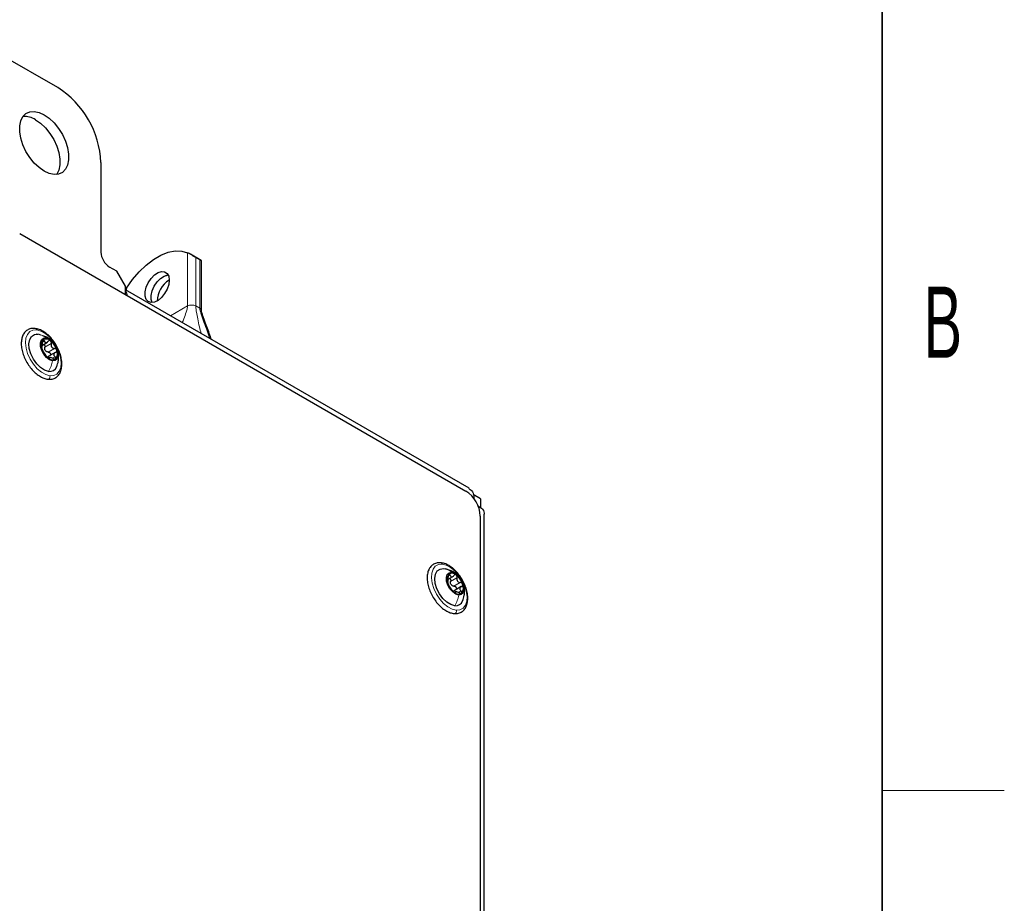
# Model space of a CAD drawing. Header units: millimetres. Extents: x 5 to 418, y 2 to 292.
# Tile 31 of 32: x 366 to 414, y 187 to 230. Entities that reach past the tile are written whole.
import ezdxf

# ---------------------------------------------------------------- set-up
doc = ezdxf.new("R2010")
doc.units = ezdxf.units.MM
doc.layers.add('SLD-0', color=7, linetype='Continuous')
doc.styles.add('SLDTEXTSTYLE0', font='TXT', dxfattribs={"width": 0.605})

msp = doc.modelspace()

# ---------------------------------------------------------------- linework, layer by layer
at = {"color": 7, "linetype": 'Continuous', "lineweight": 25}
for p, q in [((367.4968, 226.7781), (364.7108, 228.3864)), ((369.6181, 223.1039), (369.6181, 218.6946)), ((365.63, 219.6087), (387.5503, 206.9544)), ((374.5421, 218.2832), (374.0137, 218.5882)), ((374.4746, 218.3149), (374.2766, 218.4292)), ((374.5566, 215.819), (374.5566, 218.275)), ((370.3959, 217.7556), (370.0424, 217.9597)), ((370.8202, 217.0208), (370.3959, 217.7556)), ((370.8202, 216.6125), (370.8202, 217.0208)), ((387.7053, 207.0935), (370.8202, 216.8411)), ((370.8825, 216.9273), (370.8379, 216.8308)), ((366.5825, 214.6472), (366.4428, 214.6578)), ((366.6735, 214.6156), (366.5825, 214.6472)), ((366.7445, 214.1291), (366.9985, 214.2758)), ((367.3786, 213.7573), (367.0344, 213.5586)), ((367.1157, 213.5249), (367.0482, 213.486)), ((388.2716, 206.5707), (387.9074, 206.781)), ((388.2716, 206.5707), (388.2716, 206.1445)), ((388.2574, 205.7296), (388.2574, 170.7)), ((388.4554, 170.1899), (388.4554, 205.7944)), ((386.4501, 203.1461), (386.5522, 203.1276)), ((386.6835, 202.6246), (386.9019, 202.7507)), ((387.3206, 202.2589), (386.9764, 202.0602)), ((387.0415, 201.9976), (386.9944, 201.9704))]:
    msp.add_line(p, q, dxfattribs=at)
at = {"color": 7, "linetype": 'Continuous', "lineweight": 18}
for p, q in [((373.8806, 218.6581), (373.8806, 216.0476)), ((374.2766, 216.0476), (374.2766, 218.4292)), ((374.4746, 218.3149), (374.4746, 215.9333)), ((370.8825, 216.8051), (370.8825, 216.9273)), ((373.0376, 215.561), (373.8806, 216.0476)), ((374.2766, 216.0476), (374.4746, 215.9333)), ((374.4746, 215.9333), (374.5292, 215.8888)), ((366.7457, 214.2786), (366.8414, 214.3339)), ((366.8701, 214.0184), (367.1813, 214.198)), ((367.0283, 213.7828), (367.3394, 213.9624)), ((367.0744, 213.4826), (367.0843, 213.4883)), ((367.242, 213.4784), (367.3672, 213.5506)), ((386.6814, 202.7661), (386.7743, 202.8197)), ((386.8013, 202.5164), (387.1124, 202.696)), ((386.963, 202.284), (387.2741, 202.4636)), ((387.0143, 201.9607), (387.0345, 201.9724)), ((387.182, 201.9724), (387.3117, 202.0473))]:
    msp.add_line(p, q, dxfattribs=at)
at = {"color": 7, "linetype": 'Continuous', "lineweight": 25, "flags": 128}
for points in [[(366.5822, 225.561), (366.8321, 225.4471), (367.082, 225.2725), (367.321, 225.0448), (367.5387, 224.7741), (367.7254, 224.4721), (367.8731, 224.1521), (367.9754, 223.8279), (368.0276, 223.5139), (368.0276, 223.2237), (367.9754, 222.97), (367.8731, 222.7639), (367.7254, 222.6144), (367.5387, 222.5281), (367.321, 222.5086), (367.082, 222.5569), (366.8321, 222.6709), (366.5822, 222.8455), (366.3432, 223.0731), (366.1255, 223.3439), (365.9388, 223.6458), (365.7911, 223.9659), (365.6889, 224.29), (365.6366, 224.604), (365.6366, 224.8942), (365.6889, 225.1479), (365.7911, 225.354), (365.9388, 225.5035), (366.1255, 225.5899), (366.3432, 225.6093), (366.5822, 225.561)], [(366.4078, 225.2022), (366.6578, 225.0276), (366.8968, 224.7999), (367.1144, 224.5292), (367.3012, 224.2272), (367.4489, 223.9071), (367.5511, 223.583), (367.6033, 223.269), (367.6033, 222.9788), (367.5511, 222.7251), (367.4489, 222.519), (367.443, 222.5108)], [(370.8825, 216.9273), (371.1734, 217.3474), (371.4956, 217.7283), (371.8406, 218.0604), (372.1997, 218.335), (372.5634, 218.5449), (372.9224, 218.6849), (373.2675, 218.7513), (373.5897, 218.7422), (373.8806, 218.6581)], [(372.9491, 217.5085), (372.9755, 217.3215), (372.9491, 217.1041), (372.8723, 216.8756), (372.7519, 216.6562), (372.5985, 216.4654), (372.4259, 216.3203), (372.2494, 216.2336), (372.0846, 216.2132), (371.9461, 216.2608), (371.8464, 216.3721), (371.7942, 216.5373), (371.7942, 216.7418), (371.8464, 216.9673), (371.9461, 217.1938), (372.0846, 217.4012), (372.2494, 217.571), (372.4259, 217.6882), (372.5985, 217.7424), (372.7519, 217.7287), (372.8723, 217.6483), (372.9491, 217.5085)], [(372.1367, 216.2124), (372.0905, 216.3663), (372.0905, 216.5708), (372.1427, 216.7963), (372.2424, 217.0228), (372.3808, 217.2302), (372.5457, 217.4), (372.7222, 217.5172), (372.8948, 217.5714), (372.9227, 217.5739)], [(372.1377, 216.2124), (372.0919, 216.3655), (372.0919, 216.5699), (372.1441, 216.7954), (372.2438, 217.022), (372.3823, 217.2293), (372.5471, 217.3992), (372.7236, 217.5164), (372.8962, 217.5705), (372.9231, 217.573)], [(370.9315, 216.5482), (370.8863, 216.6799), (370.8202, 216.7931)], [(367.0509, 212.8364), (366.8552, 212.8951), (366.6542, 213.0228), (366.4641, 213.209), (366.3005, 213.4388), (366.1765, 213.6934), (366.1021, 213.9523), (366.0835, 214.1945), (366.122, 214.4003), (366.2147, 214.5532), (366.3539, 214.6406), (366.5285, 214.6556)], [(367.2476, 213.3571), (367.0994, 213.4073), (366.9497, 213.519), (366.8166, 213.6787), (366.716, 213.8673), (366.6601, 214.0619), (366.6557, 214.239), (366.7032, 214.3774), (366.797, 214.4603), (366.9257, 214.4777)], [(366.9257, 214.4777), (367.0739, 214.4276), (367.2236, 214.3159), (367.3567, 214.1561), (367.4573, 213.9676), (367.5132, 213.773), (367.5177, 213.5958), (367.4701, 213.4575), (367.3763, 213.3746), (367.2476, 213.3571)], [(387.01, 201.3232), (386.8158, 201.3746), (386.6146, 201.4958), (386.4227, 201.6767), (386.2557, 201.9029), (386.1272, 202.156), (386.0475, 202.4154), (386.0231, 202.6602), (386.056, 202.8705), (386.1435, 203.0293), (386.2785, 203.1237), (386.4501, 203.1461)], [(387.1995, 201.8446), (387.0523, 201.8894), (386.9021, 201.9964), (386.7669, 202.1529), (386.6631, 202.3399), (386.6032, 202.5349), (386.5944, 202.7143), (386.6379, 202.8566), (386.7282, 202.9445), (386.8546, 202.9675)], [(386.8546, 202.9675), (387.0018, 202.9228), (387.1521, 202.8158), (387.2872, 202.6593), (387.391, 202.4723), (387.4509, 202.2773), (387.4597, 202.0979), (387.4163, 201.9556), (387.3259, 201.8676), (387.1995, 201.8446)]]:
    msp.add_lwpolyline(points, dxfattribs=at)
at = {"color": 7, "linetype": 'Continuous', "lineweight": 18, "flags": 128}
for points in [[(367.1136, 212.6181), (366.9092, 212.6739), (366.6978, 212.7921), (366.4918, 212.9656), (366.3031, 213.1846), (366.1427, 213.4361), (366.0199, 213.7057), (365.9418, 213.9776), (365.913, 214.236), (365.9351, 214.466), (366.0069, 214.6541), (366.1242, 214.7894), (366.2802, 214.8641), (366.4658, 214.8739)], [(366.4658, 214.8739), (366.6702, 214.818), (366.8815, 214.6999), (367.0875, 214.5263), (367.2762, 214.3074), (367.4367, 214.0559), (367.5595, 213.7863), (367.6376, 213.5144), (367.6664, 213.256), (367.6442, 213.026), (367.5724, 212.8379), (367.4551, 212.7025), (367.2992, 212.6278), (367.1136, 212.6181)], [(387.0772, 201.1045), (386.8745, 201.1526), (386.6633, 201.2636), (386.456, 201.4311), (386.2647, 201.6452), (386.1003, 201.8937), (385.9726, 202.1619), (385.889, 202.4343), (385.8541, 202.6952), (385.8703, 202.9293), (385.9363, 203.123), (386.0485, 203.2651), (386.2003, 203.3473), (386.3829, 203.3648)], [(386.3829, 203.3648), (386.5857, 203.3167), (386.7969, 203.2056), (387.0042, 203.0382), (387.1955, 202.824), (387.3598, 202.5756), (387.4875, 202.3074), (387.5712, 202.0349), (387.606, 201.7741), (387.5899, 201.54), (387.5239, 201.3463), (387.4117, 201.2042), (387.2598, 201.122), (387.0772, 201.1045)]]:
    msp.add_lwpolyline(points, dxfattribs=at)
at = {"color": 7, "linetype": 'Continuous', "lineweight": 25}
for centre, radius, start, end in [((365.0453, 222.9133), 4.5768, 2.38673, 57.61313), ((365.8597, 224.3559), 1.0083, 57.06999, 93.5705), ((370.5392, 218.7365), 0.9221, 182.60551, 237.39407), ((373.6436, 216.2501), 1.2627, 121.94107, 178.06483), ((367.099, 214.1226), 0.4132, 141.41318, 203.02656), ((366.9333, 214.1332), 0.293, 44.033, 122.48131), ((366.5824, 213.6242), 0.9073, 15.97706, 51.76031), ((367.591, 214.2107), 0.9073, 195.9777, 231.75911), ((367.1667, 214.0441), 0.3332, 208.16545, 219.57539), ((367.0743, 213.7123), 0.4132, 321.41264, 23.0271), ((367.24, 213.7017), 0.293, 224.03556, 302.48056), ((367.1075, 213.1956), 0.3637, 261.04176, 339.49771), ((386.7222, 205.6597), 1.5368, 2.60573, 57.39412), ((387.0584, 202.6087), 0.4315, 143.96158, 203.74757), ((386.8743, 202.6337), 0.282, 45.16477, 125.75361), ((386.5288, 202.1162), 0.9006, 16.84586, 52.81094), ((387.5254, 202.696), 0.9006, 196.8466, 232.81021), ((387.0954, 202.5454), 0.3307, 209.09279, 220.56098), ((386.9958, 202.2035), 0.4315, 323.9623, 23.74686), ((387.1799, 202.1785), 0.282, 225.16451, 305.75387), ((387.049, 201.6834), 0.3623, 263.82782, 339.3766)]:
    msp.add_arc(centre, radius, start, end, dxfattribs=at)
for points, knots in [([(374.2766, 218.4292), (374.2576, 218.4404), (374.2179, 218.4638), (374.1489, 218.5065), (374.0617, 218.5601), (373.9702, 218.6148), (373.906, 218.6458), (373.8806, 218.6581)], [0, 0, 0, 0, 0.1446682, 0.3017946, 0.5324707, 0.8152585, 1, 1, 1, 1]), ([(374.5417, 218.2824), (374.5491, 218.2781), (374.564, 218.2695), (374.5296, 218.2839), (374.5092, 218.2955), (374.4865, 218.3082), (374.4746, 218.3149)], [0, 0, 0, 0, 0.1561652, 0.3141745, 0.6386766, 1, 1, 1, 1]), ([(375.0485, 214.4002), (375.0416, 214.4204), (374.962, 214.6554), (374.8296, 215.0109), (374.6808, 215.4142), (374.6035, 215.634), (374.5704, 215.7425), (374.5602, 215.7874), (374.557, 215.8073), (374.5566, 215.8157), (374.5565, 215.8196)], [0, 0, 0, 0, 0.0427327, 0.4949835, 0.7568566, 0.9005329, 0.9600175, 0.9830597, 0.9923658, 1, 1, 1, 1]), ([(366.395, 214.9441), (366.3572, 214.9468), (366.2541, 214.9542), (366.0884, 214.9183), (365.9247, 214.8151), (365.805, 214.6615), (365.7304, 214.4686), (365.7008, 214.2424), (365.717, 213.991), (365.778, 213.7259), (365.8803, 213.4596), (366.0188, 213.204), (366.1875, 212.9701), (366.3795, 212.7674), (366.5882, 212.607), (366.8001, 212.4931), (366.9474, 212.4635), (367.0147, 212.45)], [0, 0, 0, 0, 0.0324637, 0.0885125, 0.1418176, 0.1952721, 0.252626, 0.3171752, 0.3893854, 0.467586, 0.5496098, 0.6332524, 0.7162177, 0.7962847, 0.871694, 0.9414472, 1, 1, 1, 1]), ([(367.0147, 212.45), (367.0525, 212.4472), (367.1556, 212.4398), (367.3212, 212.4757), (367.485, 212.5789), (367.6046, 212.7326), (367.6792, 212.9254), (367.7088, 213.1516), (367.6926, 213.403), (367.6316, 213.6682), (367.5294, 213.9344), (367.3909, 214.19), (367.2222, 214.4239), (367.0301, 214.6266), (366.8215, 214.787), (366.6095, 214.9009), (366.4622, 214.9305), (366.395, 214.9441)], [0, 0, 0, 0, 0.03246391, 0.08851307, 0.14181812, 0.19527266, 0.2526265, 0.3171757, 0.38938577, 0.46758643, 0.54961011, 0.6332527, 0.71621792, 0.79628489, 0.87169315, 0.94144718, 1, 1, 1, 1]), ([(366.776, 214.3803), (366.7704, 214.3733), (366.7577, 214.3575), (366.7494, 214.325), (366.7445, 214.2884), (366.7454, 214.2626), (366.7459, 214.2495)], [0, 0, 0, 0, 0.1935987, 0.4383894, 0.7147271, 1, 1, 1, 1]), ([(367.2373, 214.2965), (367.2102, 214.3263), (367.1331, 214.4113), (366.9738, 214.5258), (366.827, 214.5672), (366.7522, 214.5883)], [0, 0, 0, 0, 0.2100826, 0.5978669, 1, 1, 1, 1]), ([(366.8414, 214.3339), (366.8379, 214.3437), (366.8316, 214.3615), (366.8161, 214.382), (366.7938, 214.3916), (366.782, 214.3841), (366.776, 214.3803)], [0, 0, 0, 0, 0.3235197, 0.58562893, 0.79175389, 1, 1, 1, 1]), ([(366.8414, 214.3339), (366.849, 214.313), (366.8597, 214.283), (366.8901, 214.255), (366.9175, 214.2452), (366.9474, 214.2486), (366.9888, 214.2669), (367.0124, 214.2934), (367.0288, 214.3118)], [0, 0, 0, 0, 0.2572095, 0.3685515, 0.4750407, 0.5883685, 0.7148415, 1, 1, 1, 1]), ([(367.144, 214.3368), (367.1343, 214.3424), (367.1155, 214.3533), (367.0818, 214.3519), (367.0515, 214.3374), (367.0365, 214.3205), (367.0288, 214.3118)], [0, 0, 0, 0, 0.2500682, 0.4889767, 0.7351991, 1, 1, 1, 1]), ([(367.1813, 214.198), (367.1839, 214.2107), (367.1893, 214.2363), (367.1844, 214.2752), (367.1706, 214.3113), (367.1526, 214.3285), (367.144, 214.3368)], [0, 0, 0, 0, 0.2556223, 0.513547, 0.7650407, 1, 1, 1, 1]), ([(366.7167, 214.036), (366.7144, 214.0352), (366.7073, 214.0329), (366.7088, 214.0141), (366.7104, 213.9915), (366.7156, 213.9721), (366.7187, 213.9609)], [0, 0, 0, 0, 0.0829929, 0.262054, 0.5751972, 1, 1, 1, 1]), ([(366.7167, 214.036), (366.722, 214.0387), (366.7331, 214.0446), (366.736, 214.0672), (366.7414, 214.0931), (366.7445, 214.1274), (366.7483, 214.1802), (366.7469, 214.2215), (366.7459, 214.2495)], [0, 0, 0, 0, 0.075855, 0.1606184, 0.284044, 0.4422918, 0.6223954, 1, 1, 1, 1]), ([(366.7187, 213.9609), (366.7226, 213.9486), (366.7303, 213.9241), (366.7447, 213.8904), (366.7589, 213.8615), (366.7692, 213.8449), (366.7736, 213.8377)], [0, 0, 0, 0, 0.2863891, 0.5679708, 0.8122622, 1, 1, 1, 1]), ([(366.9318, 213.6021), (366.9189, 213.6205), (366.8984, 213.6497), (366.8692, 213.69), (366.8461, 213.7236), (366.8243, 213.7569), (366.8006, 213.7952), (366.7838, 213.8217), (366.7736, 213.8377)], [0, 0, 0, 0, 0.2371282, 0.3779295, 0.5247735, 0.6683277, 0.7990293, 1, 1, 1, 1]), ([(366.8106, 214.1673), (366.8183, 214.1645), (366.8372, 214.1575), (366.8587, 214.131), (366.8734, 214.0961), (366.8781, 214.0568), (366.8728, 214.0312), (366.8701, 214.0184)], [0, 0, 0, 0, 0.1370561, 0.3391487, 0.5564255, 0.7786347, 1, 1, 1, 1]), ([(366.873, 213.8868), (366.8671, 213.9087), (366.8554, 213.9523), (366.8652, 213.9964), (366.8701, 214.0184)], [0, 0, 0, 0, 0.5006269, 1, 1, 1, 1]), ([(367.0283, 213.7828), (367.0066, 213.7857), (366.9629, 213.7918), (366.9277, 213.8184), (366.9099, 213.8318)], [0, 0, 0, 0, 0.4953381, 1, 1, 1, 1]), ([(367.1813, 214.198), (367.176, 214.1705), (367.168, 214.1292), (367.1796, 214.0741), (367.1977, 214.036), (367.2258, 214.0049), (367.2717, 213.9738), (367.3125, 213.9669), (367.3394, 213.9624)], [0, 0, 0, 0, 0.25088317, 0.37789143, 0.50411768, 0.63001493, 0.75539174, 1, 1, 1, 1]), ([(367.4546, 213.8739), (367.4498, 213.8858), (367.44, 213.9098), (367.4116, 213.9373), (367.3774, 213.9565), (367.352, 213.9604), (367.3394, 213.9624)], [0, 0, 0, 0, 0.2475858, 0.501646, 0.7536272, 1, 1, 1, 1]), ([(367.3964, 213.7641), (367.4068, 213.7689), (367.4274, 213.7785), (367.4498, 213.8051), (367.461, 213.8388), (367.4568, 213.862), (367.4546, 213.8739)], [0, 0, 0, 0, 0.2491167, 0.4915722, 0.7384546, 1, 1, 1, 1]), ([(367.4466, 213.0645), (367.4789, 213.155), (367.5327, 213.3057), (367.5475, 213.5357), (367.5415, 213.6957), (367.5096, 213.7844), (367.5018, 213.8062)], [0, 0, 0, 0, 0.3773395, 0.6283949, 0.9085006, 1, 1, 1, 1]), ([(366.9318, 213.6021), (366.9377, 213.5938), (366.9506, 213.5756), (366.9738, 213.5488), (366.9999, 213.5218), (367.0197, 213.5058), (367.0294, 213.4981)], [0, 0, 0, 0, 0.2128095, 0.4674651, 0.7409111, 1, 1, 1, 1]), ([(367.0009, 213.5148), (367.0105, 213.5304), (367.0248, 213.5536), (367.049, 213.5651), (367.0569, 213.5689)], [0, 0, 0, 0, 0.6734597, 1, 1, 1, 1]), ([(367.0283, 213.7828), (367.0408, 213.7808), (367.0662, 213.7769), (367.1005, 213.7578), (367.128, 213.7302), (367.1455, 213.6959), (367.1491, 213.6596), (367.1407, 213.6283), (367.1273, 213.6146), (367.122, 213.6091)], [0, 0, 0, 0, 0.1536712, 0.3104406, 0.4692127, 0.6236026, 0.7692599, 0.9072082, 1, 1, 1, 1]), ([(367.0294, 213.4981), (367.0378, 213.4924), (367.0517, 213.4831), (367.069, 213.4739), (367.0859, 213.476), (367.0848, 213.4842), (367.0843, 213.4883)], [0, 0, 0, 0, 0.4242782, 0.704394, 0.8505474, 1, 1, 1, 1]), ([(367.2716, 213.4662), (367.2465, 213.4775), (367.21, 213.4941), (367.1615, 213.5078), (367.1308, 213.5139), (367.1083, 213.5152), (367.0851, 213.5118), (367.0846, 213.4971), (367.0843, 213.4883)], [0, 0, 0, 0, 0.387203, 0.5631454, 0.7114685, 0.8216333, 0.8940492, 1, 1, 1, 1]), ([(367.2716, 213.4662), (367.2835, 213.4608), (367.3064, 213.4503), (367.3411, 213.4425), (367.3732, 213.4409), (367.3899, 213.4504), (367.3973, 213.4546)], [0, 0, 0, 0, 0.2947596, 0.57141, 0.8093663, 1, 1, 1, 1]), ([(367.3964, 213.7641), (367.3744, 213.7537), (367.3421, 213.7385), (367.3138, 213.7016), (367.3028, 213.6705), (367.3049, 213.6373), (367.3226, 213.5933), (367.349, 213.568), (367.3672, 213.5506)], [0, 0, 0, 0, 0.2586241, 0.3792139, 0.4941611, 0.6094637, 0.7312535, 1, 1, 1, 1]), ([(367.3973, 213.4546), (367.4019, 213.4607), (367.4115, 213.4738), (367.4066, 213.5012), (367.3917, 213.5274), (367.3758, 213.5425), (367.3672, 213.5506)], [0, 0, 0, 0, 0.1961359, 0.4178501, 0.6873912, 1, 1, 1, 1]), ([(387.6961, 207.0787), (387.745, 207.049), (387.8785, 206.968), (387.9393, 206.758), (387.9409, 206.6173), (387.9414, 206.5726)], [0, 0, 0, 0, 0.2833683, 0.7724668, 1, 1, 1, 1]), ([(388.1269, 206.2492), (388.1925, 206.2082), (388.3334, 206.1203), (388.4634, 205.9381), (388.4427, 205.8217), (388.4379, 205.795)], [0, 0, 0, 0, 0.4023332, 0.8632323, 1, 1, 1, 1]), ([(386.3076, 203.4354), (386.2699, 203.4367), (386.1675, 203.44), (386.0048, 203.3966), (385.8468, 203.2861), (385.7331, 203.1269), (385.6644, 202.9294), (385.6407, 202.6993), (385.6629, 202.4454), (385.7296, 202.1794), (385.8369, 201.9139), (385.9797, 201.6605), (386.1519, 201.4302), (386.3465, 201.2324), (386.5568, 201.0779), (386.7695, 200.9708), (386.9161, 200.9468), (386.9829, 200.9359)], [0, 0, 0, 0, 0.0322421, 0.0877099, 0.1408019, 0.1945142, 0.2526765, 0.318263, 0.391383, 0.4702034, 0.5525668, 0.6362514, 0.7189607, 0.7985031, 0.8732073, 0.9421959, 1, 1, 1, 1]), ([(386.9829, 200.9359), (387.0205, 200.9346), (387.1229, 200.9313), (387.2856, 200.9747), (387.4437, 201.0852), (387.5574, 201.2444), (387.6261, 201.4419), (387.6497, 201.672), (387.6275, 201.9259), (387.5609, 202.1919), (387.4536, 202.4574), (387.3107, 202.7108), (387.1386, 202.9411), (386.944, 203.1389), (386.7337, 203.2934), (386.521, 203.4005), (386.3744, 203.4245), (386.3076, 203.4354)], [0, 0, 0, 0, 0.0322413, 0.0877099, 0.1408028, 0.1945138, 0.2526761, 0.3182643, 0.3913826, 0.4702031, 0.552568, 0.6362512, 0.7189623, 0.7985036, 0.8732088, 0.9421959, 1, 1, 1, 1]), ([(387.1749, 202.7895), (387.1457, 202.8208), (387.0695, 202.9024), (386.8665, 203.0407), (386.673, 203.0942), (386.5464, 203.1292)], [0, 0, 0, 0, 0.17653253, 0.46138663, 1, 1, 1, 1]), ([(386.6588, 202.5124), (386.6636, 202.516), (386.6739, 202.5234), (386.676, 202.5463), (386.6806, 202.573), (386.683, 202.6078), (386.6856, 202.6608), (386.6836, 202.7022), (386.6822, 202.7301)], [0, 0, 0, 0, 0.0765363, 0.163205, 0.287978, 0.44662, 0.6261256, 1, 1, 1, 1]), ([(386.7095, 202.8625), (386.7041, 202.8552), (386.692, 202.8387), (386.6844, 202.8059), (386.6802, 202.769), (386.6815, 202.7432), (386.6822, 202.7301)], [0, 0, 0, 0, 0.1946855, 0.4404951, 0.7165346, 1, 1, 1, 1]), ([(386.7743, 202.8197), (386.7707, 202.8293), (386.7642, 202.8466), (386.7488, 202.8664), (386.7265, 202.8748), (386.7152, 202.8667), (386.7095, 202.8625)], [0, 0, 0, 0, 0.3241785, 0.5841975, 0.7882331, 1, 1, 1, 1]), ([(386.7743, 202.8197), (386.7819, 202.7992), (386.7928, 202.7699), (386.8233, 202.7432), (386.8505, 202.7346), (386.88, 202.7392), (386.9206, 202.759), (386.9435, 202.7862), (386.9594, 202.805)], [0, 0, 0, 0, 0.2549819, 0.3647357, 0.4701213, 0.5834588, 0.7109771, 1, 1, 1, 1]), ([(387.0731, 202.8337), (387.0635, 202.839), (387.0445, 202.8493), (387.0112, 202.8468), (386.9814, 202.8313), (386.9669, 202.814), (386.9594, 202.805)], [0, 0, 0, 0, 0.2480619, 0.4860681, 0.7331659, 1, 1, 1, 1]), ([(387.1124, 202.696), (387.1149, 202.7088), (387.1197, 202.7345), (387.1142, 202.7732), (387.1, 202.8089), (387.0819, 202.8256), (387.0731, 202.8337)], [0, 0, 0, 0, 0.257117, 0.5156911, 0.7666564, 1, 1, 1, 1]), ([(387.1124, 202.696), (387.1076, 202.6683), (387.1004, 202.6268), (387.1129, 202.5719), (387.1316, 202.5342), (387.1602, 202.5036), (387.2065, 202.4735), (387.2472, 202.4675), (387.2741, 202.4636)], [0, 0, 0, 0, 0.2518961, 0.3791135, 0.5053525, 0.631061, 0.7561318, 1, 1, 1, 1]), ([(386.6588, 202.5124), (386.6567, 202.5114), (386.6499, 202.5079), (386.6523, 202.4891), (386.6544, 202.4658), (386.6601, 202.4462), (386.6635, 202.435)], [0, 0, 0, 0, 0.0811373, 0.2646789, 0.5789785, 1, 1, 1, 1]), ([(386.6635, 202.435), (386.6676, 202.4227), (386.6757, 202.3984), (386.6906, 202.3651), (386.7049, 202.3367), (386.7153, 202.3207), (386.7198, 202.3138)], [0, 0, 0, 0, 0.2900245, 0.572747, 0.8157018, 1, 1, 1, 1]), ([(386.8815, 202.0814), (386.8681, 202.0999), (386.8468, 202.1292), (386.8168, 202.1694), (386.7931, 202.2026), (386.7708, 202.2354), (386.7469, 202.2727), (386.73, 202.2983), (386.7198, 202.3138)], [0, 0, 0, 0, 0.2417412, 0.3838854, 0.5312298, 0.6742908, 0.8036481, 1, 1, 1, 1]), ([(386.7462, 202.6608), (386.7516, 202.6589), (386.7681, 202.653), (386.7881, 202.6284), (386.8033, 202.5942), (386.8086, 202.5549), (386.8037, 202.5292), (386.8013, 202.5164)], [0, 0, 0, 0, 0.1003145, 0.3095389, 0.535591, 0.7678383, 1, 1, 1, 1]), ([(386.8064, 202.3846), (386.8002, 202.4064), (386.7878, 202.4499), (386.7968, 202.4942), (386.8013, 202.5164)], [0, 0, 0, 0, 0.5000387, 1, 1, 1, 1]), ([(386.963, 202.284), (386.9414, 202.2865), (386.8977, 202.2915), (386.8621, 202.3174), (386.8442, 202.3304)], [0, 0, 0, 0, 0.4952494, 1, 1, 1, 1]), ([(386.963, 202.284), (386.9755, 202.2823), (387.0008, 202.279), (387.0354, 202.2605), (387.0635, 202.2334), (387.0815, 202.1992), (387.086, 202.1626), (387.0775, 202.1291), (387.0629, 202.1135), (387.0562, 202.1063)], [0, 0, 0, 0, 0.1488691, 0.300979, 0.4555723, 0.6065971, 0.7496094, 0.8850948, 1, 1, 1, 1]), ([(387.3351, 202.2649), (387.3135, 202.2539), (387.2816, 202.2377), (387.2544, 202.1996), (387.2443, 202.1678), (387.2473, 202.1342), (387.266, 202.0899), (387.2931, 202.0646), (387.3117, 202.0473)], [0, 0, 0, 0, 0.2562485, 0.3765222, 0.4918654, 0.6080654, 0.7307294, 1, 1, 1, 1]), ([(387.3907, 202.3772), (387.3856, 202.389), (387.3754, 202.413), (387.3465, 202.44), (387.3121, 202.4586), (387.2867, 202.4619), (387.2741, 202.4636)], [0, 0, 0, 0, 0.24898085, 0.50330787, 0.7546295, 1, 1, 1, 1]), ([(387.3351, 202.2649), (387.3454, 202.2701), (387.3658, 202.2802), (387.3874, 202.3076), (387.3978, 202.3419), (387.3931, 202.3652), (387.3907, 202.3772)], [0, 0, 0, 0, 0.2476639, 0.4898835, 0.7376056, 1, 1, 1, 1]), ([(387.387, 201.5533), (387.4199, 201.6457), (387.4755, 201.8022), (387.488, 202.0417), (387.4794, 202.2056), (387.4457, 202.2931), (387.4387, 202.3112)], [0, 0, 0, 0, 0.3768144, 0.6378563, 0.9253048, 1, 1, 1, 1]), ([(386.8815, 202.0814), (386.8876, 202.0731), (386.9009, 202.0548), (386.9247, 202.0282), (386.9513, 202.0015), (386.9713, 201.986), (386.981, 201.9785)], [0, 0, 0, 0, 0.215828, 0.4715823, 0.7440214, 1, 1, 1, 1]), ([(386.9417, 202.0127), (386.9514, 202.0283), (386.9714, 202.0607), (387.006, 202.0769), (387.024, 202.0853)], [0, 0, 0, 0, 0.47986011, 1, 1, 1, 1]), ([(386.981, 201.9785), (386.9894, 201.9732), (387.0031, 201.9645), (387.0208, 201.9557), (387.037, 201.9598), (387.0354, 201.968), (387.0345, 201.9724)], [0, 0, 0, 0, 0.4202475, 0.6941942, 0.8388108, 1, 1, 1, 1]), ([(387.2196, 201.9577), (387.1944, 201.9686), (387.1578, 201.9844), (387.1093, 201.9969), (387.0788, 202.0019), (387.0564, 202.0024), (387.0334, 201.9969), (387.0341, 201.9817), (387.0345, 201.9724)], [0, 0, 0, 0, 0.3863695, 0.5609911, 0.7075125, 0.8158373, 0.8874111, 1, 1, 1, 1]), ([(387.2196, 201.9577), (387.2316, 201.9525), (387.2546, 201.9424), (387.2892, 201.9355), (387.3213, 201.9349), (387.3375, 201.9451), (387.3447, 201.9496)], [0, 0, 0, 0, 0.2954837, 0.5717116, 0.8088229, 1, 1, 1, 1]), ([(387.3447, 201.9496), (387.349, 201.9561), (387.3581, 201.9699), (387.3524, 201.9976), (387.3369, 202.0241), (387.3205, 202.0392), (387.3117, 202.0473)], [0, 0, 0, 0, 0.1962028, 0.4195857, 0.6894094, 1, 1, 1, 1])]:
    msp.add_open_spline(points, degree=3, knots=knots, dxfattribs=at)
at = {"color": 7, "linetype": 'Continuous', "lineweight": 18}
for points, knots in [([(373.6159, 215.2272), (373.6418, 215.2923), (373.7094, 215.462), (373.7949, 215.7015), (373.8542, 215.8963), (373.8772, 215.9995), (373.8796, 216.0334), (373.8806, 216.0476)], [0, 0, 0, 0, 0.243462, 0.6338587, 0.8823756, 0.9504147, 1, 1, 1, 1]), ([(373.8806, 216.0476), (373.9104, 216.061), (373.9733, 216.0891), (374.0786, 216.0981), (374.1839, 216.0891), (374.2468, 216.061), (374.2766, 216.0476)], [0, 0, 0, 0, 0.2372187, 0.5, 0.7627813, 1, 1, 1, 1]), ([(374.5442, 214.6913), (374.5154, 214.8034), (374.4539, 215.0429), (374.38, 215.3923), (374.3209, 215.6984), (374.2901, 215.8958), (374.2783, 215.9995), (374.2771, 216.0333), (374.2766, 216.0476)], [0, 0, 0, 0, 0.2508447, 0.5360598, 0.7737991, 0.9266836, 0.9689865, 1, 1, 1, 1]), ([(374.4746, 215.9333), (374.4753, 215.9226), (374.4769, 215.8972), (374.4859, 215.8546), (374.5072, 215.7685), (374.5707, 215.5657), (374.6866, 215.2382), (374.8329, 214.8388), (374.9298, 214.5686), (374.975, 214.4426)], [0, 0, 0, 0, 0.0205799, 0.0483047, 0.0829107, 0.1895485, 0.4529647, 0.7448591, 1, 1, 1, 1]), ([(374.5292, 215.8888), (374.5406, 215.8737), (374.5564, 215.8526), (374.554, 215.8274), (374.5533, 215.8202)], [0, 0, 0, 0, 0.717359, 1, 1, 1, 1]), ([(366.4658, 214.8739), (366.4606, 214.887), (366.4509, 214.9119), (366.4239, 214.9381), (366.4029, 214.941), (366.3947, 214.9422)], [0, 0, 0, 0, 0.4034566, 0.7643191, 1, 1, 1, 1]), ([(366.581, 214.6411), (366.6342, 214.6299), (366.7614, 214.6031), (366.8653, 214.5238), (366.9257, 214.4777)], [0, 0, 0, 0, 0.4185265, 1, 1, 1, 1]), ([(367.0509, 212.8364), (367.095, 212.9173), (367.1846, 213.0818), (367.2264, 213.2644), (367.2476, 213.3571)], [0, 0, 0, 0, 0.4920567, 1, 1, 1, 1]), ([(367.1136, 212.6181), (367.1164, 212.603), (367.122, 212.5724), (367.1131, 212.5266), (367.093, 212.4864), (367.063, 212.4592), (367.0336, 212.4466), (367.0184, 212.4509), (367.015, 212.4519)], [0, 0, 0, 0, 0.2040489, 0.4122369, 0.6110592, 0.7911954, 0.9531951, 1, 1, 1, 1]), ([(386.3829, 203.3648), (386.3775, 203.378), (386.3672, 203.4031), (386.3388, 203.4296), (386.3166, 203.4326), (386.3073, 203.4339)], [0, 0, 0, 0, 0.3927038, 0.7456904, 1, 1, 1, 1]), ([(386.4501, 203.1461), (386.5226, 203.1316), (386.6706, 203.1022), (386.7925, 203.013), (386.8546, 202.9675)], [0, 0, 0, 0, 0.4899962, 1, 1, 1, 1]), ([(387.01, 201.3232), (387.0532, 201.4043), (387.1409, 201.5691), (387.1798, 201.7518), (387.1995, 201.8446)], [0, 0, 0, 0, 0.4916594, 1, 1, 1, 1]), ([(387.0772, 201.1045), (387.0803, 201.0893), (387.0866, 201.0588), (387.0784, 201.0128), (387.0588, 200.9725), (387.0288, 200.9453), (387.0002, 200.9329), (386.9857, 200.9367), (386.9831, 200.9374)], [0, 0, 0, 0, 0.2072427, 0.4175331, 0.6177504, 0.7993852, 0.9639199, 1, 1, 1, 1])]:
    msp.add_open_spline(points, degree=3, knots=knots, dxfattribs=at)
at = {"layer": 'SLD-0', "lineweight": 35}
msp.add_line((408, 12), (408, 282.5), dxfattribs=at)
at = {"layer": 'SLD-0', "lineweight": 18}
msp.add_line((408, 192.25), (414, 192.25), dxfattribs=at)

# ---------------------------------------------------------------- texts
at = {"layer": 'SLD-0', "insert": (410.9816, 217.0011), "char_height": 3.5, "attachment_point": 2, "style": 'SLDTEXTSTYLE0'}
msp.add_mtext('B', dxfattribs=at)

doc.saveas('drawing.dxf')
